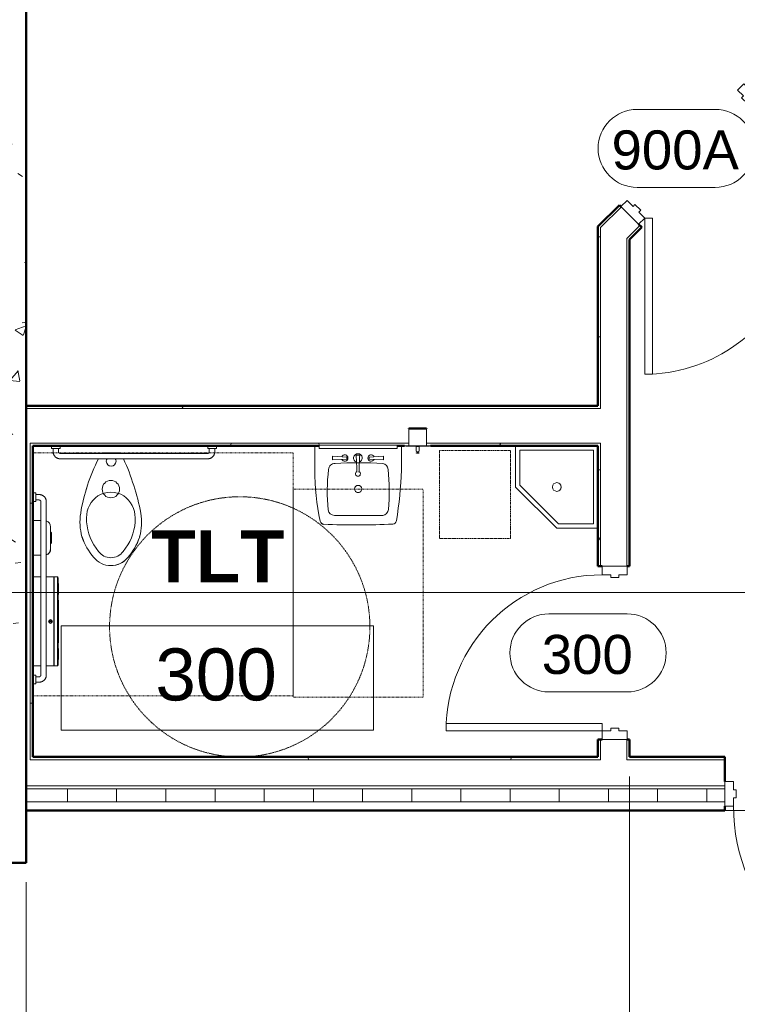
# Model space of a CAD drawing. Header units: inches. Extents: x -3505 to -389, y -427 to 2951.
# Tile 7 of 18: x -2821 to -2656, y 2235 to 2462. Entities that reach past the tile are written whole.
import ezdxf

# ---------------------------------------------------------------- set-up
doc = ezdxf.new("R2010")
doc.units = ezdxf.units.IN
doc.header["$MEASUREMENT"] = 0
for name, pattern in [('Dash', [0.25, 0.125, -0.125]), ('Hidden 1_8_', [0.1875, 0.125, -0.0625]), ('Overhead 1_16_', [0.101562, 0.0625, -0.039062])]:
    doc.linetypes.add(name, pattern=pattern)
for name, color, linetype, lineweight in [('A-ANNO-DIMS', 211, 'Continuous', 9), ('A-AREA-IDEN', 2, 'Continuous', 9), ('A-DETL-HDLN', 90, 'Hidden 1_8_', 9), ('A-DOOR', 31, 'Continuous', 13), ('A-DOOR-FRAM', 31, 'Continuous', 20), ('A-DOOR-IDEN', 31, 'Continuous', 9), ('A-FLOR', 192, 'Continuous', 13), ('A-FLOR-OVHD', 1, 'Overhead 1_16_', 9), ('A-WALL', 113, 'Continuous', 13), ('A-WALL-PATT', 111, 'Continuous', 50), ('G-ANNO-SYMB', 111, 'Continuous', 9), ('I-WALL', 2, 'Continuous', 13), ('L-SITE-WALL', 31, 'Continuous', 13), ('P-SANR-FIXT', 6, 'Continuous', 9), ('Q-SPCQ', 91, 'Continuous', 9)]:
    doc.layers.add(name, color=color, linetype=linetype, lineweight=lineweight)
doc.styles.add('Arial', font='arial.ttf', dxfattribs={"height": 7})
doc.styles.add('Arial_1', font='arial.ttf', dxfattribs={"height": 6})
doc.styles.add('Arial_B', font='arialbd.ttf', dxfattribs={"height": 0.125})
doc.dimstyles.new('Continuous_USACE_1', dxfattribs={"dimscale": 12, "dimtxt": 12, "dimasz": 1, "dimexe": 0.375, "dimexo": 0.375, "dimgap": 0.375, "dimtad": 1, "dimdec": 5, "dimrnd": 0.03125, "dimzin": 3, "dimdsep": 46, "dimlunit": 4, "dimtxsty": 'Arial', "dimcen": 0.09, "dimazin": 0, "dimtfac": 1, "dimtdec": 5, "dimtix": 1, "dimtmove": 0, "dimatfit": 3, "dimfxl": 1, "dimtvp": 1, "dimtfill": 1, "dimfrac": 2, "dimtolj": 1, "dimtzin": 0, "dimlwd": 20, "dimlwe": 20, "dimarcsym": 2})
doc.dimstyles.new('Continuous_USACE_3', dxfattribs={"dimscale": 12, "dimtxt": 12, "dimasz": 0.75, "dimexe": 0.375, "dimexo": 0.375, "dimgap": 0.375, "dimtad": 4, "dimdec": 5, "dimrnd": 0.03125, "dimzin": 3, "dimdsep": 46, "dimlunit": 4, "dimtxsty": 'Arial', "dimblk1": 'OBLIQUE', "dimsah": 1, "dimcen": 0.09, "dimazin": 0, "dimtfac": 1, "dimtdec": 5, "dimtix": 1, "dimtmove": 1, "dimatfit": 3, "dimfxl": 1, "dimtvp": 1, "dimtfill": 1, "dimfrac": 2, "dimtolj": 1, "dimtzin": 0, "dimlwd": 20, "dimlwe": 20, "dimarcsym": 2})
pattern_1 = [(0, (0, -9e-13), (30.72, 7.68), [1.267, -21.773, 1.267, -21.773, -122.88]), (0, (0, -9e-13), (30.72, 7.68), [-46.08, 1.267, -44.813, 1.267, -21.773, -53.76]), (0, (0, -9e-13), (30.72, 7.68), [-115.2, 1.267, -14.093, 1.267, -37.133]), (120, (11.52, 3.84), (-22.011075, 22.7643), [1.267, -21.773, 1.267, -21.773, -122.88]), (120, (11.52, 3.84), (-22.011075, 22.7643), [-46.08, 1.267, -44.813, 1.267, -21.773, -53.76]), (120, (11.52, 3.84), (-22.011075, 22.7643), [-115.2, 1.267, -14.093, 1.267, -37.133]), (240, (15.36, 19.2), (-8.708925, -30.4443), [1.267, -21.773, 1.267, -21.773, -122.88]), (240, (15.36, 19.2), (-8.708925, -30.4443), [-46.08, 1.267, -44.813, 1.267, -21.773, -53.76]), (240, (15.36, 19.2), (-8.708925, -30.4443), [-115.2, 1.267, -14.093, 1.267, -37.133])]

# ---------------------------------------------------------------- blocks, each defined once
blk = doc.blocks.new('CSA-Toilet-Tankless-2D - Toilet Floor Mounted - Floor-323344-ARCHITECTURAL FLOOR PLAN')
at = {"layer": 'P-SANR-FIXT', "linetype": 'Dash'}
for p, q in [((-42.48, 65.5), (17.52, 65.5)), ((-42.48, 9.5), (-42.48, 65.5)), ((17.52, 65.5), (17.52, 9.5)), ((17.52, 9.5), (-42.48, 9.5))]:
    blk.add_line(p, q, dxfattribs=at)
at = {"layer": 'P-SANR-FIXT'}
for p, q in [((-3.84, 31.51), (-3.31, 32.24)), ((2.35, 32.24), (2.89, 31.51)), ((-2.14, 9.5), (1.04, 9.5)), ((1.04, 9.5), (-2.14, 9.5)), ((-9.6, 7.87), (8.65, 7.87))]:
    blk.add_line(p, q, dxfattribs=at)
for centre, radius, start, end in [((-0.49, 30.48), 5.03, 89.8381, 141.3029), ((-0.49, 30.49), 5.02, 89.9064, 137.5097), ((-0.49, 30.42), 5.09, 39.0209, 89.9064), ((-0.49, 30.42), 5.09, 39.0209, 89.8381), ((5.99, 24.56), 13.8, 137.5097, 161.8269), ((5.99, 24.56), 13.8, 138.9305, 161.8269), ((-0.48, 30.18), 3.5, 36.0261, 143.9739), ((-6.94, 24.56), 13.8, 18.1731, 41.0695), ((-7.05, 24.51), 13.91, 18.221, 40.9113), ((5.16, 24.74), 11.26, 143.105, 181.2372), ((-6.64, 24.58), 11.78, 359.4314, 36.0261), ((5.5, 25.45), 13.07, 164.8702, 188.9809), ((5.5, 25.45), 13.07, 164.8702, 188.9809), ((-6.4, 25.45), 13.03, 350.9735, 15.1754), ((-6.4, 25.45), 13.03, 350.9735, 15.1754), ((50.82, 35.12), 59.4, 191.3725, 204.1024), ((50.82, 35.12), 59.4, 191.3725, 204.1024), ((0.44, 24.64), 6.54, 181.2372, 233.4853), ((-34.89, 29.98), 41.87, 332.8247, 350.9735), ((-34.89, 29.98), 41.87, 332.8167, 350.9735), ((-1.16, 24.52), 6.3, 305.4576, 359.4314), ((-0.48, 24.6), 6, 240.3074, 299.6926), ((-0.48, 17.87), 2, 0, 180), ((-0.48, 17.87), 2, 180, 0), ((-0.55, 11.44), 1.12, 0, 180), ((-0.55, 11.44), 1.13, 180, 211.9612), ((-0.55, 11.44), 1.12, 328.0388, 360), ((-2.14, 10.5), 1, 242.8, 270), ((-2.14, 10.5), 1, 245.159, 270), ((0.99, 10.58), 1.08, 272.6775, 297.1234), ((0.99, 10.58), 1.08, 272.6775, 295.0546)]:
    blk.add_arc(centre, radius, start, end, dxfattribs=at)
blk = doc.blocks.new('5R Sink-2D - CSA-Sink-2D-304063-ARCHITECTURAL FLOOR PLAN')
at = {"layer": 'P-SANR-FIXT', "linetype": 'Dash'}
for p, q in [((14.5, 62.62), (-15.5, 62.62)), ((-15.5, 62.62), (-15.5, 14.62)), ((14.5, 14.62), (14.5, 62.62)), ((14.5, 14.62), (-15.5, 14.62))]:
    blk.add_line(p, q, dxfattribs=at)
at = {"layer": 'P-SANR-FIXT'}
for p, q in [((-10.48, 10.2), (-10.48, 4.62)), ((-10.48, 4.62), (-10.48, 10.2)), ((9.52, 4.62), (9.52, 10.15)), ((9.52, 10.15), (9.52, 4.62)), ((-6.34, 7.02), (-6.34, 7.88)), ((-6.34, 7.88), (-3, 7.68)), ((-6.34, 7.02), (-3, 7.22)), ((-3, 7.22), (-3, 7.68)), ((5.45, 7.88), (2.11, 7.68)), ((2.11, 7.22), (2.11, 7.68)), ((5.45, 7.02), (2.11, 7.22)), ((5.45, 7.02), (5.45, 7.88)), ((-9.6, 4.62), (-9.48, 4.62)), ((-0.85, 6.8), (-0.04, 6.8)), ((8.52, 4.62), (8.65, 4.62))]:
    blk.add_line(p, q, dxfattribs=at)
for centre, radius, start, end in [((0.02, -161.72), 184.6, 87.7023, 92.6496), ((0.02, -161.72), 184.6, 87.7023, 92.6496), ((7.26, 21.72), 1.03, 16.0943, 81.1146), ((7.32, 21.79), 0.954, 13.024, 84.1849), ((82.36, 6.85), 92.9, 170.6425, 177.9299), ((82.36, 6.85), 92.9, 170.6425, 177.9299), ((-8.43, 21.81), 0.882, 95.6057, 170.6425), ((-8.43, 21.81), 0.882, 95.6057, 170.6425), ((-5.89, 19.09), 1.61, 99.7954, 172.2311), ((-0.6, -295.95), 316.68, 88.9927, 91.0073), ((4.94, 19.16), 1.52, 9.2347, 88.9927), ((-44.97, 10.29), 54.49, 359.8592, 12.4123), ((-44.97, 10.29), 54.49, 359.8592, 12.4123), ((47.56, 15.27), 55.2, 175.798, 185.4152), ((-38.18, 15.2), 44.81, 353.4102, 5.3894), ((-0.5, 14.58), 0.832, 360, 180), ((-0.5, 14.58), 0.832, 180, 0), ((-0.44, 11.07), 0.567, 294.5515, 245.4484), ((-5.88, 10.22), 1.52, 186.1812, 259.7704), ((-106.13, 13.53), 105.49, 356.3426, 358.4694), ((105.24, 13.53), 105.49, 181.5306, 183.6574), ((4.95, 10.11), 1.39, 265.3727, 357.94), ((-0.66, 93.47), 84.93, 266.2983, 273.7168), ((-3.49, 7.45), 0.746, 203.4239, 156.5761), ((-0.44, 7.45), 1, 108.5891, 71.8637), ((2.6, 7.45), 0.746, 23.4239, 336.5761)]:
    blk.add_arc(centre, radius, start, end, dxfattribs=at)
blk = doc.blocks.new('Door-Passage-Single-Flush - 36_ x 84_-580149-ARCHITECTURAL FLOOR PLAN')
at = {"layer": 'A-DOOR', "lineweight": 20}
for p, q in [((16.25, -2.875), (18, -2.875)), ((16.25, -38.875), (16.25, -2.875)), ((18, -2.875), (18, -38.875)), ((18, -38.875), (16.25, -38.875))]:
    blk.add_line(p, q, dxfattribs=at)
at = {"layer": 'A-DOOR', "lineweight": 9}
blk.add_arc((18, -2.875), 36, 180, 270, dxfattribs=at)
at = {"layer": 'A-DOOR-FRAM'}
for p, q in [((-20, 2.875), (-18, 2.875)), ((-20, -2.875), (-20, 2.875)), ((-18, 2.875), (-18, 0.9375)), ((18, 2.875), (20, 2.875)), ((18, 0.9375), (18, 2.875)), ((20, 2.875), (20, -2.875)), ((-18, 0.9375), (-17.375, 0.9375)), ((-17.375, 0.9375), (-17.375, -0.9375)), ((17.375, 0.9375), (18, 0.9375)), ((17.375, -0.9375), (17.375, 0.9375)), ((-18, -0.9375), (-18, -2.875)), ((-17.375, -0.9375), (-18, -0.9375)), ((18, -0.9375), (17.375, -0.9375)), ((18, -2.875), (18, -0.9375)), ((-18, -2.875), (-20, -2.875)), ((20, -2.875), (18, -2.875))]:
    blk.add_line(p, q, dxfattribs=at)
blk = doc.blocks.new('Door-Passage-Single-Flush - 42_ x 84_-580282-ARCHITECTURAL FLOOR PLAN')
at = {"layer": 'A-DOOR', "lineweight": 20}
for p, q in [((19.25, -5.4375), (21, -5.4375)), ((19.25, -47.4375), (19.25, -5.4375)), ((21, -5.4375), (21, -47.4375)), ((21, -47.4375), (19.25, -47.4375))]:
    blk.add_line(p, q, dxfattribs=at)
at = {"layer": 'A-DOOR', "lineweight": 9}
blk.add_arc((21, -5.4375), 42, 180, 270, dxfattribs=at)
at = {"layer": 'A-DOOR-FRAM'}
for p, q in [((-23, 0.3125), (-21, 0.3125)), ((-23, -5.4375), (-23, 0.3125)), ((-21, 0.3125), (-21, -1.625)), ((21, 0.3125), (23, 0.3125)), ((21, -1.625), (21, 0.3125)), ((23, 0.3125), (23, -5.4375)), ((-21, -1.625), (-20.375, -1.625)), ((-20.375, -1.625), (-20.375, -3.5)), ((20.375, -1.625), (21, -1.625)), ((20.375, -3.5), (20.375, -1.625)), ((-21, -3.5), (-21, -5.4375)), ((-20.375, -3.5), (-21, -3.5)), ((21, -3.5), (20.375, -3.5)), ((21, -5.4375), (21, -3.5)), ((-21, -5.4375), (-23, -5.4375)), ((23, -5.4375), (21, -5.4375))]:
    blk.add_line(p, q, dxfattribs=at)
blk = doc.blocks.new('Dispenser-Toilet_Tissue-Frost_Products_LTD_-Jumbo-169 - Steel-Brushed-Stainless_Steel-470826-ARCHITECTURAL FLOOR PLAN')
at = {"layer": 'Q-SPCQ', "color": 7}
for p, q in [((-2816.22, 2333.09), (-2818.09, 2333.09)), ((-2813.25, 2333.09), (-2814.97, 2333.09)), ((-2813.25, 2333.09), (-2813.25, 2312.59)), ((-2813.19, 2312.65), (-2813.19, 2333.03)), ((-2813.16, 2333.03), (-2813.19, 2333.03)), ((-2812.39, 2333.09), (-2813.16, 2333.09)), ((-2813.16, 2333.09), (-2813.16, 2333.03)), ((-2813.16, 2333.03), (-2813.16, 2312.65)), ((-2812.39, 2312.59), (-2812.39, 2333.09)), ((-2812.23, 2331.57), (-2812.23, 2332.93)), ((-2812.23, 2314.1), (-2812.23, 2331.57)), ((-2812.13, 2329.24), (-2812.13, 2331.41)), ((-2812.23, 2327.77), (-2812.23, 2329.08)), ((-2812.13, 2318.08), (-2812.13, 2327.59)), ((-2814.19, 2322.88), (-2814.19, 2322.8)), ((-2813.85, 2322.88), (-2814.19, 2322.88)), ((-2814.19, 2322.8), (-2813.85, 2322.8)), ((-2813.85, 2322.8), (-2813.85, 2322.88)), ((-2812.23, 2316.59), (-2812.23, 2317.9)), ((-2812.13, 2314.26), (-2812.13, 2316.43)), ((-2812.23, 2312.75), (-2812.23, 2314.1)), ((-2818.09, 2312.59), (-2816.22, 2312.59)), ((-2814.97, 2312.59), (-2813.25, 2312.59)), ((-2813.19, 2312.65), (-2813.16, 2312.65)), ((-2813.16, 2312.65), (-2813.16, 2312.59)), ((-2813.16, 2312.59), (-2812.39, 2312.59))]:
    blk.add_line(p, q, dxfattribs=at)
for radius in [0.438, 0.357]:
    blk.add_circle((-2814.01, 2322.84), radius, dxfattribs=at)
for centre, radius, start, end in [((-2813.25, 2333.03), 0.06, 0, 90), ((-2812.39, 2332.93), 0.16, 0, 90), ((-2812.31, 2331.41), 0.18, 0, 63.6122), ((-2812.25, 2329.86), 0.118, 10.8116, 82.3569), ((-2812.28, 2329.86), 0.151, 289.6341, 357.321), ((-2812.28, 2329.84), 0.151, 289.6341, 356.8331), ((-2812.31, 2329.83), 0.18, 296.3878, 0), ((-2812.25, 2329.26), 0.119, 10.0401, 81.5195), ((-2812.28, 2329.26), 0.151, 289.6341, 357.321), ((-2812.28, 2329.25), 0.151, 289.6341, 357.321), ((-2812.31, 2329.24), 0.18, 296.3878, 0), ((-2812.35, 2327.59), 0.22, 0, 56.9443), ((-2812.35, 2318.08), 0.22, 303.0557, 0), ((-2812.31, 2316.43), 0.18, 0, 63.6122), ((-2812.28, 2316.42), 0.151, 2.679, 70.3659), ((-2812.28, 2316.41), 0.151, 2.679, 70.3659), ((-2812.25, 2316.41), 0.119, 278.4805, 349.9599), ((-2812.31, 2315.84), 0.18, 0, 63.6084), ((-2812.28, 2315.83), 0.151, 3.1667, 70.3726), ((-2812.28, 2315.81), 0.151, 2.679, 70.3653), ((-2812.25, 2315.81), 0.118, 277.6431, 349.1884), ((-2812.31, 2314.26), 0.18, 296.3878, 0), ((-2813.25, 2312.65), 0.0601, 270, 357.3185), ((-2812.39, 2312.75), 0.16, 270, 359.0019)]:
    blk.add_arc(centre, radius, start, end, dxfattribs=at)
blk = doc.blocks.new('Toilet Grab Bar - 36_-471212-ARCHITECTURAL FLOOR PLAN')
at = {"layer": 'Q-SPCQ'}
for p, q in [((-7, 3.12), (-41, 3.12)), ((-43, 0.75), (-43, 0.12)), ((-43, 0.75), (-41, 0.75)), ((-42.62, 1.5), (-42.62, 0.75)), ((-41.37, 0.75), (-41.37, 1.5)), ((-41, 1.87), (-7, 1.87)), ((-41, 0.12), (-41, 0.75)), ((-7, 0.75), (-7, 0.12)), ((-7, 0.75), (-5, 0.75)), ((-6.63, 1.5), (-6.63, 0.75)), ((-5.37, 0.75), (-5.37, 1.5)), ((-5, 0.12), (-5, 0.75))]:
    blk.add_line(p, q, dxfattribs=at)
at = {"layer": 'Q-SPCQ', "flags": 128}
for points in [[(-41, 3.12), (-41.06, 3.12), (-41.13, 3.12), (-41.19, 3.11), (-41.26, 3.1), (-41.32, 3.09), (-41.39, 3.08), (-41.45, 3.06), (-41.51, 3.04), (-41.57, 3.02), (-41.63, 3), (-41.69, 2.97), (-41.75, 2.94), (-41.81, 2.91), (-41.86, 2.88), (-41.92, 2.84), (-41.97, 2.8), (-42.02, 2.76), (-42.07, 2.72), (-42.12, 2.68), (-42.17, 2.63), (-42.21, 2.58), (-42.25, 2.54), (-42.29, 2.48), (-42.33, 2.43), (-42.37, 2.38), (-42.4, 2.32), (-42.43, 2.27), (-42.46, 2.21), (-42.49, 2.15), (-42.51, 2.09), (-42.54, 2.03), (-42.56, 1.97), (-42.57, 1.9), (-42.59, 1.84), (-42.6, 1.78), (-42.61, 1.71), (-42.62, 1.65), (-42.62, 1.58), (-42.62, 1.52), (-42.62, 1.5)], [(-5.37, 1.5), (-5.38, 1.56), (-5.38, 1.63), (-5.39, 1.69), (-5.4, 1.76), (-5.41, 1.82), (-5.42, 1.89), (-5.44, 1.95), (-5.46, 2.01), (-5.48, 2.07), (-5.5, 2.13), (-5.53, 2.19), (-5.56, 2.25), (-5.59, 2.31), (-5.62, 2.36), (-5.66, 2.42), (-5.7, 2.47), (-5.74, 2.52), (-5.78, 2.57), (-5.82, 2.62), (-5.87, 2.67), (-5.92, 2.71), (-5.96, 2.75), (-6.02, 2.79), (-6.07, 2.83), (-6.12, 2.87), (-6.18, 2.9), (-6.23, 2.93), (-6.29, 2.96), (-6.35, 2.99), (-6.41, 3.01), (-6.47, 3.04), (-6.53, 3.06), (-6.6, 3.07), (-6.66, 3.09), (-6.72, 3.1), (-6.79, 3.11), (-6.85, 3.12), (-6.92, 3.12), (-6.98, 3.12), (-7, 3.12)], [(-41.37, 1.5), (-41.37, 1.51), (-41.37, 1.53), (-41.37, 1.54), (-41.37, 1.56), (-41.37, 1.57), (-41.36, 1.59), (-41.36, 1.6), (-41.36, 1.62), (-41.35, 1.63), (-41.35, 1.65), (-41.34, 1.66), (-41.33, 1.67), (-41.33, 1.69), (-41.32, 1.7), (-41.31, 1.71), (-41.3, 1.72), (-41.29, 1.74), (-41.28, 1.75), (-41.27, 1.76), (-41.26, 1.77), (-41.25, 1.78), (-41.24, 1.79), (-41.23, 1.8), (-41.22, 1.81), (-41.2, 1.82), (-41.19, 1.82), (-41.18, 1.83), (-41.16, 1.84), (-41.15, 1.84), (-41.14, 1.85), (-41.12, 1.85), (-41.11, 1.86), (-41.09, 1.86), (-41.08, 1.87), (-41.06, 1.87), (-41.05, 1.87), (-41.03, 1.87), (-41.02, 1.87), (-41, 1.87), (-41, 1.87)], [(-7, 1.87), (-6.99, 1.87), (-6.97, 1.87), (-6.96, 1.87), (-6.94, 1.87), (-6.93, 1.87), (-6.91, 1.86), (-6.9, 1.86), (-6.88, 1.86), (-6.87, 1.85), (-6.85, 1.85), (-6.84, 1.84), (-6.83, 1.83), (-6.81, 1.83), (-6.8, 1.82), (-6.79, 1.81), (-6.78, 1.8), (-6.76, 1.79), (-6.75, 1.78), (-6.74, 1.77), (-6.73, 1.76), (-6.72, 1.75), (-6.71, 1.74), (-6.7, 1.73), (-6.69, 1.72), (-6.68, 1.7), (-6.68, 1.69), (-6.67, 1.68), (-6.66, 1.66), (-6.66, 1.65), (-6.65, 1.64), (-6.65, 1.62), (-6.64, 1.61), (-6.64, 1.59), (-6.63, 1.58), (-6.63, 1.56), (-6.63, 1.55), (-6.63, 1.53), (-6.63, 1.52), (-6.63, 1.5), (-6.63, 1.5)]]:
    blk.add_lwpolyline(points, dxfattribs=at)
blk = doc.blocks.new('Toilet Grab Bar - 42_-468007-ARCHITECTURAL FLOOR PLAN')
at = {"layer": 'Q-SPCQ'}
for p, q in [((-55, 0), (-55, -0.75)), ((-53, -0.75), (-53, 0)), ((-13, 0), (-13, -0.75)), ((-11, -0.75), (-11, 0)), ((-53, -0.75), (-55, -0.75)), ((-54.62, -0.75), (-54.62, -1.5)), ((-53.37, -1.5), (-53.37, -0.75)), ((-13, -1.87), (-53, -1.87)), ((-11, -0.75), (-13, -0.75)), ((-12.62, -0.75), (-12.62, -1.5)), ((-11.38, -1.5), (-11.38, -0.75)), ((-53, -3.12), (-13, -3.12))]:
    blk.add_line(p, q, dxfattribs=at)
at = {"layer": 'Q-SPCQ', "flags": 128}
for points in [[(-54.62, -1.5), (-54.62, -1.56), (-54.62, -1.63), (-54.61, -1.69), (-54.6, -1.76), (-54.59, -1.82), (-54.58, -1.89), (-54.56, -1.95), (-54.54, -2.01), (-54.52, -2.07), (-54.5, -2.13), (-54.47, -2.19), (-54.44, -2.25), (-54.41, -2.31), (-54.38, -2.36), (-54.34, -2.42), (-54.3, -2.47), (-54.26, -2.52), (-54.22, -2.57), (-54.18, -2.62), (-54.13, -2.67), (-54.08, -2.71), (-54.04, -2.75), (-53.98, -2.79), (-53.93, -2.83), (-53.88, -2.87), (-53.82, -2.9), (-53.77, -2.93), (-53.71, -2.96), (-53.65, -2.99), (-53.59, -3.01), (-53.53, -3.04), (-53.47, -3.06), (-53.4, -3.07), (-53.34, -3.09), (-53.28, -3.1), (-53.21, -3.11), (-53.15, -3.12), (-53.08, -3.12), (-53.02, -3.12), (-53, -3.12)], [(-53, -1.87), (-53.01, -1.87), (-53.03, -1.87), (-53.04, -1.87), (-53.06, -1.87), (-53.07, -1.87), (-53.09, -1.86), (-53.1, -1.86), (-53.12, -1.86), (-53.13, -1.85), (-53.15, -1.85), (-53.16, -1.84), (-53.17, -1.83), (-53.19, -1.83), (-53.2, -1.82), (-53.21, -1.81), (-53.22, -1.8), (-53.24, -1.79), (-53.25, -1.78), (-53.26, -1.77), (-53.27, -1.76), (-53.28, -1.75), (-53.29, -1.74), (-53.3, -1.73), (-53.31, -1.72), (-53.32, -1.7), (-53.32, -1.69), (-53.33, -1.68), (-53.34, -1.66), (-53.34, -1.65), (-53.35, -1.64), (-53.35, -1.62), (-53.36, -1.61), (-53.36, -1.59), (-53.37, -1.58), (-53.37, -1.56), (-53.37, -1.55), (-53.37, -1.53), (-53.37, -1.52), (-53.37, -1.5), (-53.37, -1.5)], [(-13, -3.12), (-12.94, -3.12), (-12.87, -3.12), (-12.81, -3.11), (-12.74, -3.1), (-12.68, -3.09), (-12.61, -3.08), (-12.55, -3.06), (-12.49, -3.04), (-12.43, -3.02), (-12.37, -3), (-12.31, -2.97), (-12.25, -2.94), (-12.19, -2.91), (-12.14, -2.88), (-12.08, -2.84), (-12.03, -2.8), (-11.98, -2.76), (-11.93, -2.72), (-11.88, -2.68), (-11.83, -2.63), (-11.79, -2.58), (-11.75, -2.54), (-11.71, -2.48), (-11.67, -2.43), (-11.63, -2.38), (-11.6, -2.32), (-11.57, -2.27), (-11.54, -2.21), (-11.51, -2.15), (-11.49, -2.09), (-11.46, -2.03), (-11.44, -1.97), (-11.43, -1.9), (-11.41, -1.84), (-11.4, -1.78), (-11.39, -1.71), (-11.38, -1.65), (-11.38, -1.58), (-11.38, -1.52), (-11.38, -1.5)], [(-12.62, -1.5), (-12.63, -1.51), (-12.63, -1.53), (-12.63, -1.54), (-12.63, -1.56), (-12.63, -1.57), (-12.64, -1.59), (-12.64, -1.6), (-12.64, -1.62), (-12.65, -1.63), (-12.65, -1.65), (-12.66, -1.66), (-12.67, -1.67), (-12.67, -1.69), (-12.68, -1.7), (-12.69, -1.71), (-12.7, -1.72), (-12.71, -1.74), (-12.72, -1.75), (-12.73, -1.76), (-12.74, -1.77), (-12.75, -1.78), (-12.76, -1.79), (-12.77, -1.8), (-12.78, -1.81), (-12.8, -1.82), (-12.81, -1.82), (-12.82, -1.83), (-12.84, -1.84), (-12.85, -1.84), (-12.86, -1.85), (-12.88, -1.85), (-12.89, -1.86), (-12.91, -1.86), (-12.92, -1.87), (-12.94, -1.87), (-12.95, -1.87), (-12.97, -1.87), (-12.98, -1.87), (-13, -1.87), (-13, -1.87)]]:
    blk.add_lwpolyline(points, dxfattribs=at)
blk = doc.blocks.new('Bradley-Washroom_Accessories-Napkin_Disposal-4781-15 - Surface-Mounted-471218-ARCHITECTURAL FLOOR PLAN')
at = {"layer": 'Q-SPCQ'}
for p, q in [((-2818.09, 2346.13), (-2818.03, 2346.13)), ((-2816.21, 2346.13), (-2818.03, 2346.13)), ((-2818.03, 2346.13), (-2818.03, 2338.13)), ((-2813.97, 2339.63), (-2813.97, 2344.63)), ((-2813.74, 2341.02), (-2813.74, 2343.23)), ((-2813.97, 2339.54), (-2813.97, 2339.63)), ((-2818.03, 2338.13), (-2818.09, 2338.13)), ((-2818.03, 2338.13), (-2816.21, 2338.13))]:
    blk.add_line(p, q, dxfattribs=at)
for centre, radius, start, end in [((-2815.47, 2344.63), 1.5, 0, 70.3657), ((-2813.74, 2343.57), 0.23, 180, 248.9743), ((-2813.87, 2343.23), 0.129, 360, 68.9743), ((-2813.74, 2340.69), 0.23, 111.0257, 180), ((-2813.87, 2341.02), 0.129, 291.0257, 0), ((-2815.37, 2339.54), 1.41, 286.834, 0), ((-2815.47, 2339.63), 1.5, 289.6343, 0)]:
    blk.add_arc(centre, radius, start, end, dxfattribs=at)
blk = doc.blocks.new('Bradley-Washroom_Accessories-Mirrors-7815_Standard - Bradley-Washroom_Accessories-Mirrors-7815_Standard-472465-ARCHITECTURAL FLOOR PLAN')
at = {"layer": 'Q-SPCQ'}
for p, q in [((-2752.12, 2363.46), (-2734.12, 2363.46)), ((-2752.12, 2363.46), (-2752.12, 2362.71)), ((-2752.12, 2363.46), (-2752.12, 2362.71)), ((-2734.12, 2362.71), (-2734.12, 2363.46)), ((-2734.12, 2362.71), (-2734.12, 2363.46)), ((-2734.12, 2362.71), (-2752.12, 2362.71))]:
    blk.add_line(p, q, dxfattribs=at)
blk = doc.blocks.new('Door-Passage-Single-Flush - 36_ x 84_-579968-ARCHITECTURAL FLOOR PLAN')
at = {"layer": 'A-DOOR', "lineweight": 20}
for p, q in [((42.22, 29.57), (16.76, 4.11)), ((43.46, 28.33), (42.22, 29.57)), ((18, 2.87), (43.46, 28.33)), ((16.76, 4.11), (18, 2.87))]:
    blk.add_line(p, q, dxfattribs=at)
at = {"layer": 'A-DOOR', "lineweight": 9}
blk.add_arc((18, 2.87), 36, 45, 180, dxfattribs=at)
at = {"layer": 'A-DOOR-FRAM'}
for p, q in [((-18, 2.87), (-20, 2.87)), ((-20, 2.87), (-20, -2.88)), ((-18, 0.94), (-18, 2.87)), ((18, 2.87), (18, 0.94)), ((20, 2.87), (18, 2.87)), ((20, -2.88), (20, 2.87)), ((-17.38, 0.94), (-18, 0.94)), ((-17.38, -0.94), (-17.38, 0.94)), ((18, 0.94), (17.37, 0.94)), ((17.37, 0.94), (17.37, -0.94)), ((-18, -2.88), (-18, -0.94)), ((-18, -0.94), (-17.38, -0.94)), ((17.37, -0.94), (18, -0.94)), ((18, -0.94), (18, -2.88)), ((-20, -2.88), (-18, -2.88)), ((18, -2.88), (20, -2.88))]:
    blk.add_line(p, q, dxfattribs=at)
blk = doc.blocks.new('Sink - Mop - 19_ x 19_-534712-ARCHITECTURAL FLOOR PLAN')
at = {"layer": 'P-SANR-FIXT'}
for p, q in [((1, -1), (18, -1)), ((1, -18), (1, -1)), ((18, -1), (18, -9.09)), ((19, -9.5), (19, 0)), ((18, -9.09), (9.09, -18)), ((9.5, -19), (19, -9.5)), ((9.09, -18), (1, -18)), ((0, -19), (9.5, -19))]:
    blk.add_line(p, q, dxfattribs=at)
for start, end in [(360, 180), (0, 180), (180, 360), (180, 360)]:
    blk.add_arc((9.5, -9.5), 1, start, end, dxfattribs=at)
blk = doc.blocks.new('644_Soap_Dispenser - 644-535335-ARCHITECTURAL FLOOR PLAN')
at = {"layer": 'Q-SPCQ'}
for p, q in [((-2727.36, 2367.29), (-2731.42, 2367.29)), ((-2731.42, 2367.29), (-2731.42, 2363.34)), ((-2727.36, 2363.34), (-2727.36, 2367.29)), ((-2732.39, 2363.34), (-2726.39, 2363.34)), ((-2732.39, 2363.34), (-2732.39, 2363.31)), ((-2732.39, 2363.31), (-2726.39, 2363.31)), ((-2732.15, 2363.26), (-2732.39, 2363.31)), ((-2726.63, 2363.26), (-2732.15, 2363.26)), ((-2729.76, 2363.26), (-2729.76, 2363.19)), ((-2729.02, 2363.19), (-2729.76, 2363.19)), ((-2729.76, 2363.19), (-2729.49, 2363.19)), ((-2729.74, 2363.26), (-2729.74, 2362.26)), ((-2729.74, 2361.71), (-2729.74, 2361.64)), ((-2729.69, 2361.71), (-2729.39, 2361.71)), ((-2729.69, 2361.64), (-2729.39, 2361.64)), ((-2729.47, 2361.94), (-2729.47, 2361.71)), ((-2729.47, 2361.94), (-2729.39, 2361.94)), ((-2729.45, 2363.19), (-2729.45, 2363.26)), ((-2729.32, 2363.19), (-2729.45, 2363.19)), ((-2729.39, 2361.94), (-2729.31, 2361.94)), ((-2729.39, 2361.71), (-2729.09, 2361.71)), ((-2729.39, 2361.64), (-2729.09, 2361.64)), ((-2729.32, 2363.19), (-2729.32, 2363.26)), ((-2729.31, 2361.71), (-2729.31, 2361.94)), ((-2729.3, 2363.19), (-2729.02, 2363.19)), ((-2729.05, 2362.26), (-2729.05, 2363.26)), ((-2729.05, 2361.64), (-2729.05, 2361.71)), ((-2729.02, 2363.19), (-2729.02, 2363.26)), ((-2726.39, 2363.31), (-2726.63, 2363.26)), ((-2726.39, 2363.31), (-2726.39, 2363.34))]:
    blk.add_line(p, q, dxfattribs=at)
at = {"layer": 'Q-SPCQ', "flags": 128}
for points in [[(-2729.47, 2361.94), (-2729.48, 2361.94), (-2729.5, 2361.95), (-2729.51, 2361.95), (-2729.52, 2361.95), (-2729.53, 2361.96), (-2729.54, 2361.96), (-2729.56, 2361.97), (-2729.57, 2361.97), (-2729.58, 2361.98), (-2729.59, 2361.99), (-2729.6, 2361.99), (-2729.61, 2362), (-2729.62, 2362.01), (-2729.63, 2362.02), (-2729.64, 2362.03), (-2729.65, 2362.04), (-2729.66, 2362.05), (-2729.67, 2362.06), (-2729.67, 2362.07), (-2729.68, 2362.08), (-2729.69, 2362.09), (-2729.69, 2362.1), (-2729.7, 2362.11), (-2729.71, 2362.12), (-2729.71, 2362.13), (-2729.72, 2362.14), (-2729.72, 2362.16), (-2729.72, 2362.17), (-2729.73, 2362.18), (-2729.73, 2362.19), (-2729.73, 2362.21), (-2729.73, 2362.22), (-2729.74, 2362.23), (-2729.74, 2362.24), (-2729.74, 2362.26)], [(-2729.05, 2362.26), (-2729.05, 2362.24), (-2729.05, 2362.23), (-2729.05, 2362.22), (-2729.05, 2362.21), (-2729.05, 2362.19), (-2729.06, 2362.18), (-2729.06, 2362.17), (-2729.06, 2362.16), (-2729.07, 2362.14), (-2729.07, 2362.13), (-2729.08, 2362.12), (-2729.08, 2362.11), (-2729.09, 2362.1), (-2729.1, 2362.09), (-2729.1, 2362.08), (-2729.11, 2362.06), (-2729.12, 2362.05), (-2729.13, 2362.04), (-2729.14, 2362.04), (-2729.14, 2362.03), (-2729.15, 2362.02), (-2729.16, 2362.01), (-2729.17, 2362), (-2729.18, 2361.99), (-2729.19, 2361.99), (-2729.21, 2361.98), (-2729.22, 2361.97), (-2729.23, 2361.97), (-2729.24, 2361.96), (-2729.25, 2361.96), (-2729.26, 2361.95), (-2729.28, 2361.95), (-2729.29, 2361.95), (-2729.3, 2361.94), (-2729.31, 2361.94)]]:
    blk.add_lwpolyline(points, dxfattribs=at)
blk = doc.blocks.new('_Oblique')
at = {"color": 0, "linetype": 'ByBlock', "lineweight": -2}
blk.add_line((-0.5, -0.5), (0.5, 0.5), dxfattribs=at)
blk = doc.blocks.new('*D87')
at = {"layer": 'A-ANNO-DIMS', "color": 0, "lineweight": 20, "transparency": 16777216}
for p, q in [((-2839.59, 2262.71), (-2839.59, 2181.42)), ((-2819.59, 2262.71), (-2819.59, 2181.42)), ((-2839.59, 2185.92), (-2828.59, 2185.92)), ((-2829.59, 2185.92), (-2800.22, 2168.87)), ((-2800.22, 2168.87), (-2760.45, 2168.87))]:
    blk.add_line(p, q, dxfattribs=at)
at = {"layer": 'A-ANNO-DIMS', "color": 0, "transparency": 16777216}
blk.add_solid([(-2828.59, 2187.42), (-2828.59, 2184.42), (-2819.59, 2185.92)], dxfattribs=at)
at = {"layer": 'A-ANNO-DIMS', "color": 0, "lineweight": 20, "transparency": 16777216, "xscale": 8.999999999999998, "yscale": 8.999999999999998, "zscale": 8.999999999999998, "rotation": 180}
blk.add_blockref('_Oblique', (-2839.59, 2185.92), dxfattribs=at)
at = {"layer": 'A-ANNO-DIMS', "color": 0, "lineweight": 20, "transparency": 16777216, "insert": (-2795.72, 2164.37), "char_height": 12, "width": 38.481, "attachment_point": 1, "line_spacing_factor": 0.941778, "style": 'Arial', "bg_fill": 3, "box_fill_scale": 1.25, "bg_fill_color": 256, "bg_fill_true_color": 13158600, "bg_fill_transparency": 0}
blk.add_mtext('\\A1;1\'-8"', dxfattribs=at)
blk = doc.blocks.new('*D88')
at = {"layer": 'A-ANNO-DIMS', "color": 0, "lineweight": 20, "transparency": 16777216}
for p, q in [((-2680.59, 2287.09), (-2680.59, 2181.42)), ((-2819.59, 2262.71), (-2819.59, 2181.42)), ((-2807.59, 2185.92), (-2692.59, 2185.92))]:
    blk.add_line(p, q, dxfattribs=at)
at = {"layer": 'A-ANNO-DIMS', "color": 0, "transparency": 16777216}
for points in [[(-2807.59, 2187.92), (-2807.59, 2183.92), (-2819.59, 2185.92)], [(-2692.59, 2187.92), (-2692.59, 2183.92), (-2680.59, 2185.92)]]:
    blk.add_solid(points, dxfattribs=at)
at = {"layer": 'A-ANNO-DIMS', "color": 0, "lineweight": 20, "transparency": 16777216, "insert": (-2750.09, 2196.45), "char_height": 12, "width": 46.7875, "attachment_point": 5, "style": 'Arial', "bg_fill": 3, "box_fill_scale": 1.25, "bg_fill_color": 256, "bg_fill_true_color": 13158600, "bg_fill_transparency": 0}
blk.add_mtext('\\A1;11\'-7"', dxfattribs=at)
blk = doc.blocks.new('*D89')
at = {"layer": 'A-ANNO-DIMS', "color": 0, "lineweight": 20, "transparency": 16777216}
for p, q in [((-2680.59, 2287.09), (-2680.59, 2181.42)), ((-2608.59, 2287.09), (-2608.59, 2181.42)), ((-2668.59, 2185.92), (-2620.59, 2185.92))]:
    blk.add_line(p, q, dxfattribs=at)
at = {"layer": 'A-ANNO-DIMS', "color": 0, "transparency": 16777216}
for points in [[(-2668.59, 2187.92), (-2668.59, 2183.92), (-2680.59, 2185.92)], [(-2620.59, 2187.92), (-2620.59, 2183.92), (-2608.59, 2185.92)]]:
    blk.add_solid(points, dxfattribs=at)
at = {"layer": 'A-ANNO-DIMS', "color": 0, "lineweight": 20, "transparency": 16777216, "insert": (-2644.59, 2196.55), "char_height": 12, "width": 38.481, "attachment_point": 5, "style": 'Arial', "bg_fill": 3, "box_fill_scale": 1.25, "bg_fill_color": 256, "bg_fill_true_color": 13158600, "bg_fill_transparency": 0}
blk.add_mtext('\\A1;6\'-0"', dxfattribs=at)
blk = doc.blocks.new('Room Tag - Room Tag-42828-ARCHITECTURAL FLOOR PLAN')
at = {"layer": 'A-AREA-IDEN'}
for p, q in [((-0.375, -0.0625), (-0.375, -0.3125)), ((-0.375, -0.0625), (0.375, -0.0625)), ((0.375, -0.0625), (0.375, -0.3125)), ((-0.375, -0.3125), (0.375, -0.3125))]:
    blk.add_line(p, q, dxfattribs=at)
blk = doc.blocks.new('Door Tag - Door Tag-4658-ARCHITECTURAL FLOOR PLAN')
at = {"layer": 'A-DOOR-IDEN'}
for p, q in [((-0.09375, 0.09375), (0.09375, 0.09375)), ((-0.09375, -0.09375), (0.09375, -0.09375))]:
    blk.add_line(p, q, dxfattribs=at)
for centre, start, end in [((-0.09375, 0), 90, 270), ((0.09375, 0), 270, 90)]:
    blk.add_arc(centre, 0.09375, start, end, dxfattribs=at)

msp = doc.modelspace()

# ---------------------------------------------------------------- hatches: boundary and pattern name
at = {"layer": 'A-WALL-PATT', "lineweight": 9}
h = msp.add_hatch(dxfattribs=at)
h.set_pattern_fill('FP1_1', color=256, style=0, pattern_type=2)
h.set_pattern_definition([(50, (0, -9e-13), (27.5427, -2.40992), [2.88, -31.68]), (355, (0, -9e-13), (-5.32784, 28.88427), [2.304, -25.344]), (100.451, (2.295, -0.2), (22.21532, 26.47393), [2.448, -26.924]), (46.184, (0, 7.68), (40.98187, -6.35642), [4.32, -47.52]), (96.636, (3.415, 7.15), (35.89075, 37.4062), [3.671, -40.386]), (351.184, (0, 7.68), (35.89097, 37.4062), [3.456, -38.016]), (21, (3.84, 5.76), (22.92104, -15.46073), [2.88, -31.68]), (326, (3.84, 5.76), (9.34353, 27.84574), [2.304, -25.344]), (71.451, (5.75, 4.472), (32.26477, 12.38442), [2.448, -26.924]), (37.5, (0, -9e-13), (0.466855, 12.782707), [1.267, -23.77, 1.267, -24.461, -25.44]), (37.5, (0, -9e-13), (0.466855, 12.782707), [-50.765, 1.267, -24.173]), (7.5, (0, -9e-13), (10.10159, 15.14509), [1.267, -13.402, 1.267, -23.194, -9.696]), (7.5, (0, -9e-13), (10.10159, 15.14509), [-39.13, 1.267, -8.429]), (327.5, (-8.563, -9e-13), (20.49916, -0.86578), [1.267, -8.333, 1.267, -28.685, -39.744]), (327.5, (-8.563, -9e-13), (20.49916, -0.86578), [-39.552, 1.267, -38.477]), (317.5, (-12.403, -9e-13), (22.39478, 3.84429), [1.267, -11.213, 1.267, -18.624, -28.224]), (317.5, (-12.403, -9e-13), (22.39478, 3.84429), [-32.371, 1.267, -26.957])])
h.paths.add_polyline_path([(-2826.902751, 2267.21331), (-2819.592605, 2267.21331), (-2819.592605, 2747.21331), (-2839.592605, 2747.21331), (-2839.592605, 2267.21331)])
h = msp.add_hatch(dxfattribs=at)
h.set_pattern_fill('FP1_2', color=256, style=0, pattern_type=2)
h.set_pattern_definition(pattern_1)
h.paths.add_polyline_path([(-2687.217605, 2413.641349), (-2682.44876, 2418.410194), (-2682.890702, 2418.852136), (-2687.217605, 2414.525233)])
h.paths.add_polyline_path([(-2654.164489, 2446.694465), (-2649.395645, 2451.46331), (-2650.279528, 2451.46331), (-2654.606431, 2447.136407), (-2654.252878, 2446.782853)])
h = msp.add_hatch(dxfattribs=at)
h.set_pattern_fill('FP1_2', color=256, style=0, pattern_type=2)
h.set_pattern_definition(pattern_1)
h.paths.add_polyline_path([(-2687.842605, 2291.58831), (-2687.217605, 2291.58831), (-2687.217605, 2295.58831), (-2687.842605, 2295.58831)])
h.paths.add_polyline_path([(-2687.217605, 2335.58831), (-2687.217605, 2363.96331), (-2687.842605, 2363.96331), (-2687.842605, 2335.58831)])
h.paths.add_polyline_path([(-2687.217605, 2371.96331), (-2687.217605, 2414.525233), (-2687.842605, 2413.900233), (-2687.842605, 2371.96331)])
h = msp.add_hatch(dxfattribs=at)
h.set_pattern_fill('FP1_2', color=256, style=0, pattern_type=2)
h.set_pattern_definition(pattern_1)
h.paths.add_polyline_path([(-2687.842605, 2371.96331), (-2687.842605, 2372.58831), (-2819.592605, 2372.58831), (-2819.592605, 2371.96331), (-2695.273007, 2371.96331)])
h = msp.add_hatch(dxfattribs=at)
h.set_pattern_fill('FP1_2', color=256, style=0, pattern_type=2)
h.set_pattern_definition(pattern_1)
h.paths.add_polyline_path([(-2695.273007, 2363.33831), (-2687.842605, 2363.33831), (-2687.842605, 2363.96331), (-2727.360337, 2363.96331), (-2727.360337, 2363.33831), (-2717.211298, 2363.33831)])
h.paths.add_polyline_path([(-2732.391587, 2363.33831), (-2731.422837, 2363.33831), (-2731.422837, 2363.96331), (-2818.717605, 2363.96331), (-2818.717605, 2363.33831), (-2752.117096, 2363.33831), (-2752.117096, 2363.46331), (-2734.117096, 2363.46331), (-2734.117096, 2363.33831)])
h = msp.add_hatch(dxfattribs=at)
h.set_pattern_fill('FP1_2', color=256, style=0, pattern_type=2)
h.set_pattern_definition(pattern_1)
h.paths.add_polyline_path([(-2818.717605, 2291.58831), (-2818.092605, 2291.58831), (-2818.092605, 2363.33831), (-2818.717605, 2363.33831), (-2818.717605, 2301.047525)])
h = msp.add_hatch(dxfattribs=at)
h.set_pattern_fill('FP1_2', color=256, style=0, pattern_type=2)
h.set_pattern_definition(pattern_1)
h.paths.add_polyline_path([(-2818.717605, 2290.96331), (-2687.217605, 2290.96331), (-2687.217605, 2291.58831), (-2818.717605, 2291.58831)])
h.paths.add_polyline_path([(-2681.217605, 2290.96331), (-2658.592497, 2290.96331), (-2658.592497, 2291.58831), (-2681.217605, 2291.58831)])
h.paths.add_polyline_path([(-2612.592497, 2290.96331), (-2607.967497, 2290.96331), (-2607.967497, 2291.58831), (-2612.592497, 2291.58831)])
h.paths.add_polyline_path([(-2525.592605, 2290.96331), (-2511.592605, 2290.96331), (-2511.592605, 2291.58831), (-2525.592605, 2291.58831)])
h.paths.add_polyline_path([(-2565.592605, 2290.96331), (-2565.592605, 2291.58831), (-2601.967497, 2291.58831), (-2601.967497, 2290.96331)])
h = msp.add_hatch(dxfattribs=at)
h.set_pattern_fill('FP1_3', color=256, style=0, pattern_type=2)
h.set_pattern_definition([(0, (0, -9e-13), (0, 11.331), []), (90, (0, -9e-13), (-11.331, 7e-16), [])])
h.paths.add_polyline_path([(-2819.592605, 2281.21331), (-2658.592497, 2281.21331), (-2658.592497, 2284.21331), (-2819.592605, 2284.21331)])
h.paths.add_polyline_path([(-2519.766682, 2281.21331), (-2511.592605, 2281.21331), (-2511.592605, 2284.21331), (-2525.592605, 2284.21331), (-2525.592605, 2281.21331)])
h.paths.add_polyline_path([(-2612.592497, 2281.21331), (-2565.592605, 2281.21331), (-2565.592605, 2284.21331), (-2612.592497, 2284.21331), (-2612.592497, 2282.15081)])

# ---------------------------------------------------------------- linework, layer by layer
at = {"layer": 'A-DETL-HDLN'}
msp.add_circle((-2770.385448, 2321.59226), 30, dxfattribs=at)
at = {"layer": 'A-FLOR'}
msp.add_line((-2658.592497, 2279.21331), (-2616.342497, 2279.21331), dxfattribs=at)
at = {"layer": 'A-FLOR-OVHD', "color": 8}
for p, q in [((-2724.360332, 2362.238175), (-2707.960332, 2362.238175)), ((-2724.360332, 2341.938175), (-2724.360332, 2362.238175)), ((-2707.960332, 2362.238175), (-2707.960332, 2341.938175)), ((-2707.960332, 2341.938175), (-2724.360332, 2341.938175))]:
    msp.add_line(p, q, dxfattribs=at)
at = {"layer": 'A-WALL'}
for p, q in [((-2687.217605, 2413.641349), (-2682.44876, 2418.410194)), ((-2687.217605, 2413.641349), (-2687.217605, 2371.96331)), ((-2678.20612, 2414.167553), (-2681.217605, 2411.156068)), ((-2681.217605, 2411.156068), (-2681.217605, 2335.58831)), ((-2687.217605, 2371.96331), (-2819.592605, 2371.96331)), ((-2731.422837, 2363.96331), (-2818.717605, 2363.96331)), ((-2818.717605, 2290.96331), (-2818.717605, 2363.96331)), ((-2687.217605, 2363.96331), (-2727.360337, 2363.96331)), ((-2687.217605, 2363.96331), (-2687.217605, 2335.58831)), ((-2687.217605, 2295.58831), (-2687.217605, 2290.96331)), ((-2681.217605, 2295.58831), (-2681.217605, 2290.96331)), ((-2687.217605, 2290.96331), (-2818.717605, 2290.96331)), ((-2658.592497, 2290.96331), (-2681.217605, 2290.96331)), ((-2658.592497, 2284.96331), (-2819.592605, 2284.96331)), ((-2658.592497, 2284.21331), (-2819.592605, 2284.21331)), ((-2658.592497, 2281.21331), (-2819.592605, 2281.21331))]:
    msp.add_line(p, q, dxfattribs=at)
at = {"layer": 'A-WALL', "lineweight": 50}
for p, q in [((-2687.842605, 2291.58831), (-2818.092605, 2291.58831)), ((-2658.592497, 2291.58831), (-2680.592605, 2291.58831)), ((-2658.592497, 2285.96331), (-2658.592497, 2291.58831)), ((-2658.592497, 2279.21331), (-2658.592497, 2280.21331)), ((-2819.592605, 2279.21331), (-2658.592497, 2279.21331))]:
    msp.add_line(p, q, dxfattribs=at)
at = {"layer": 'G-ANNO-SYMB'}
msp.add_line((-3447.167491, 2329.519136), (-1882.818322, 2329.519136), dxfattribs=at)
at = {"layer": 'I-WALL', "lineweight": 50}
for p, q in [((-2682.890702, 2418.852136), (-2687.842605, 2413.900233)), ((-2682.537149, 2418.498582), (-2682.890702, 2418.852136)), ((-2687.842605, 2413.900233), (-2687.842605, 2372.58831)), ((-2680.592605, 2410.897184), (-2677.764178, 2413.725611)), ((-2677.764178, 2413.725611), (-2678.471285, 2414.432718)), ((-2680.592605, 2335.58831), (-2680.592605, 2410.897184)), ((-2687.842605, 2372.58831), (-2819.592605, 2372.58831)), ((-2731.422837, 2367.287529), (-2731.422837, 2367.33831)), ((-2731.422837, 2367.33831), (-2727.360337, 2367.33831)), ((-2727.360337, 2367.33831), (-2727.360337, 2367.287529)), ((-2818.092605, 2363.33831), (-2752.117096, 2363.33831)), ((-2818.092605, 2291.58831), (-2818.092605, 2363.33831)), ((-2734.117096, 2363.33831), (-2732.391587, 2363.33831)), ((-2726.391587, 2363.33831), (-2687.842605, 2363.33831)), ((-2687.842605, 2363.33831), (-2687.842605, 2335.58831)), ((-2687.842605, 2335.58831), (-2686.842605, 2335.58831)), ((-2681.092605, 2335.58831), (-2680.592605, 2335.58831)), ((-2686.842605, 2295.58831), (-2687.842605, 2295.58831)), ((-2687.842605, 2295.58831), (-2687.842605, 2291.58831)), ((-2680.592605, 2295.58831), (-2681.092605, 2295.58831)), ((-2680.592605, 2291.58831), (-2680.592605, 2295.58831))]:
    msp.add_line(p, q, dxfattribs=at)
at = {"layer": 'L-SITE-WALL', "lineweight": 50}
for p, q in [((-2819.592605, 2267.21331), (-2819.592605, 2767.21331)), ((-2839.592605, 2267.21331), (-2819.592605, 2267.21331))]:
    msp.add_line(p, q, dxfattribs=at)

# ---------------------------------------------------------------- block references
at = {"layer": 'A-AREA-IDEN', "xscale": 95.99999999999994, "yscale": 95.99999999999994, "zscale": 95.99999999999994}
msp.add_blockref('Room Tag - Room Tag-42828-ARCHITECTURAL FLOOR PLAN', (-2775.547687, 2327.799491), dxfattribs=at)
at = {"layer": 'A-DOOR'}
for name, p, rotation in [('Door-Passage-Single-Flush - 36_ x 84_-579968-ARCHITECTURAL FLOOR PLAN', (-2666.362081, 2430.607786), 224.9999999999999), ('Door-Passage-Single-Flush - 36_ x 84_-580149-ARCHITECTURAL FLOOR PLAN', (-2683.967605, 2315.58831), 269.9999999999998)]:
    msp.add_blockref(name, p, dxfattribs=dict(at, rotation=rotation))
msp.add_blockref('Door-Passage-Single-Flush - 42_ x 84_-580282-ARCHITECTURAL FLOOR PLAN', (-2635.592497, 2285.65081), dxfattribs=at)
at = {"layer": 'A-DOOR-IDEN', "xscale": 95.99999999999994, "yscale": 95.99999999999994, "zscale": 95.99999999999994}
for p in [(-2669.799485, 2431.916965), (-2690.129664, 2315.58831)]:
    msp.add_blockref('Door Tag - Door Tag-4658-ARCHITECTURAL FLOOR PLAN', p, dxfattribs=at)
at = {"layer": 'P-SANR-FIXT'}
for name, p, rotation in [('CSA-Toilet-Tankless-2D - Toilet Floor Mounted - Floor-323344-ARCHITECTURAL FLOOR PLAN', (-2800.569714, 2371.21331), 180), ('5R Sink-2D - CSA-Sink-2D-304063-ARCHITECTURAL FLOOR PLAN', (-2743.594205, 2367.96331), 180), ('Sink - Mop - 19_ x 19_-534712-ARCHITECTURAL FLOOR PLAN', (-2687.842605, 2363.33831), 269.9999999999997)]:
    msp.add_blockref(name, p, dxfattribs=dict(at, rotation=rotation))
at = {"layer": 'Q-SPCQ'}
for name in ['644_Soap_Dispenser - 644-535335-ARCHITECTURAL FLOOR PLAN', 'Bradley-Washroom_Accessories-Mirrors-7815_Standard - Bradley-Washroom_Accessories-Mirrors-7815_Standard-472465-ARCHITECTURAL FLOOR PLAN', 'Bradley-Washroom_Accessories-Napkin_Disposal-4781-15 - Surface-Mounted-471218-ARCHITECTURAL FLOOR PLAN']:
    msp.add_blockref(name, (0, 0), dxfattribs=at)
for name, p, rotation in [('Toilet Grab Bar - 36_-471212-ARCHITECTURAL FLOOR PLAN', (-2818.764821, 2363.46331), 180), ('Toilet Grab Bar - 42_-468007-ARCHITECTURAL FLOOR PLAN', (-2818.092605, 2363.46331), 89.99999999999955)]:
    msp.add_blockref(name, p, dxfattribs=dict(at, rotation=rotation))
at = {"layer": 'Q-SPCQ', "color": 7}
msp.add_blockref('Dispenser-Toilet_Tissue-Frost_Products_LTD_-Jumbo-169 - Steel-Brushed-Stainless_Steel-470826-ARCHITECTURAL FLOOR PLAN', (0, 0), dxfattribs=at)

# ---------------------------------------------------------------- texts
at = {"layer": 'A-AREA-IDEN', "char_height": 12, "attachment_point": 1}
for s, insert, width, style in [('TLT', (-2790.787373, 2343.873964), 36.663, 'Arial_B'), ('300', (-2789.82616, 2316.623388), 33.633, 'Arial_1')]:
    msp.add_mtext(s, dxfattribs=dict(at, insert=insert, width=width, style=style))
at = {"layer": 'A-DOOR-IDEN', "char_height": 9, "attachment_point": 1, "style": 'Arial'}
for s, insert, width in [('900A', (-2684.713248, 2436.060865), 35.754), ('300', (-2700.791458, 2319.73221), 25.452)]:
    msp.add_mtext(s, dxfattribs=dict(at, insert=insert, width=width))

# ---------------------------------------------------------------- next in the draw order: dimensions: what is measured, and where the dimension line sits
at = {"layer": 'A-ANNO-DIMS', "lineweight": 20}
dim = msp.add_linear_dim(base=(-2819.592605, 2185.920604), p1=(-2839.592605, 2267.21331), p2=(-2819.592605, 2267.21331), dimstyle='Continuous_USACE_3', override={"dimpost": '<>', "dimfxl": 20}, dxfattribs=at)
dim.commit()
dim.dimension.update_dxf_attribs({"geometry": '*D87', "text_midpoint": (-2795.723288, 2168.874055), "dimtype": 160})

# ---------------------------------------------------------------- next in the draw order: dimensions: what is measured, and where the dimension line sits
dim = msp.add_linear_dim(base=(-2680.592605, 2185.920604), p1=(-2819.592605, 2267.21331), p2=(-2680.592605, 2291.58831), dimstyle='Continuous_USACE_1', override={"dimpost": '<>', "dimfxl": 141.121014}, dxfattribs=at)
dim.commit()
dim.dimension.update_dxf_attribs({"geometry": '*D88', "text_midpoint": (-2750.092605, 2196.44516)})

# ---------------------------------------------------------------- next in the draw order: dimensions: what is measured, and where the dimension line sits
dim = msp.add_linear_dim(base=(-2608.592497, 2185.920604), p1=(-2680.592605, 2291.58831), p2=(-2608.592497, 2291.58831), dimstyle='Continuous_USACE_1', override={"dimpost": '<>', "dimfxl": 72.000108}, dxfattribs=at)
dim.commit()
dim.dimension.update_dxf_attribs({"geometry": '*D89', "text_midpoint": (-2644.592551, 2196.54748)})

doc.saveas('drawing.dxf')
